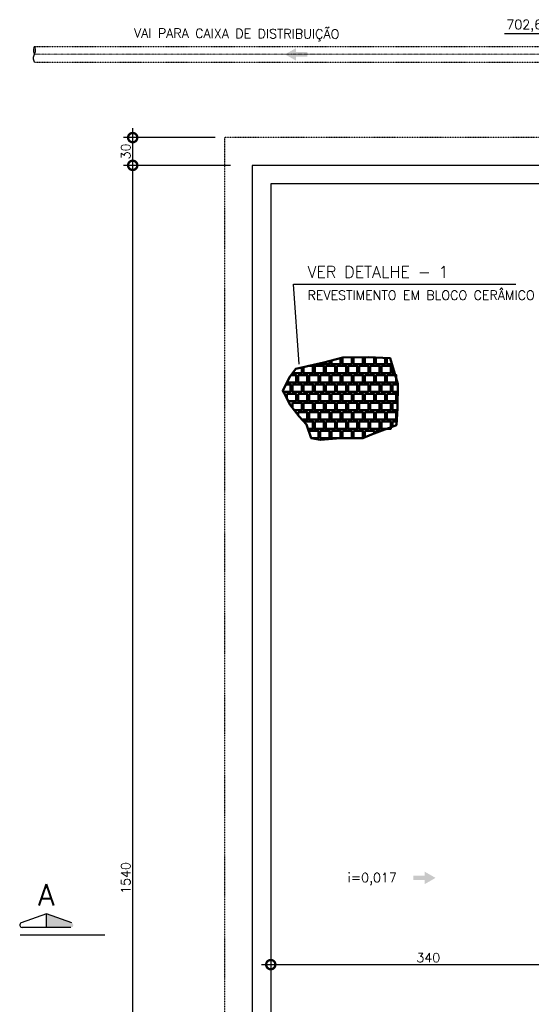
# Model space of a CAD drawing. Header units: millimetres. Extents: x 6229 to 11806, y 8925 to 11505.
# Tile 3 of 12: x 6566 to 7118, y 10229 to 11293. Entities that reach past the tile are written whole.
import ezdxf
from ezdxf.enums import TextEntityAlignment as Align

# ---------------------------------------------------------------- set-up
doc = ezdxf.new("R2010")
doc.units = ezdxf.units.MM
doc.header["$LTSCALE"] = 0.1
doc.header["$MEASUREMENT"] = 0
for name, pattern in [('CENTERX2', [4, 2.5, -0.5, 0.5, -0.5]), ('DASHDOT', [25.4, 12.7, -6.35, 0, -6.35]), ('DASHED', [0.75, 0.5, -0.25]), ('HIDDEN', [9.525, 6.35, -3.175])]:
    doc.linetypes.add(name, pattern=pattern)
doc.layers.get('Defpoints').update_dxf_attribs({"color": 200})
for name, color, linetype, lineweight in [('BAR-EIXOS', 7, 'DASHDOT', 20), ('BAR-PECAS', 2, 'Continuous', 30), ('PAREDE4', 3, 'Continuous', 50)]:
    doc.layers.add(name, color=color, linetype=linetype, lineweight=lineweight)
for name, color, linetype in [('COTAS', 16, 'Continuous'), ('DIM', 7, 'Continuous'), ('EIXO', 7, 'DASHDOT'), ('ELEVAÇÃO', 2, 'Continuous'), ('ESTRUTURA', 6, 'Continuous'), ('LIMHATRA', 2, 'HIDDEN'), ('RELAÇÀO', 2, 'Continuous'), ('TEXTO', 2, 'Continuous')]:
    doc.layers.add(name, color=color, linetype=linetype)
doc.styles.add('ROMANS', font='ROMANS.shx')
doc.dimstyles.new('DIM50', dxfattribs={"dimscale": 0, "dimtxt": 10, "dimasz": 20, "dimexe": 10, "dimexo": 10, "dimgap": 2.5, "dimtad": 1, "dimdec": 0, "dimtxsty": 'ROMANS', "dimblk": 'ARCHTICK', "dimblk1": 'DOTSMALL', "dimblk2": 'DOTSMALL', "dimsah": 1, "dimcen": 2.5, "dimdle": 10, "dimclrd": 7, "dimclre": 7, "dimclrt": 2, "dimazin": 0, "dimtfac": 1, "dimtdec": 0, "dimtmove": 2, "dimatfit": 3, "dimldrblk": 'ARCHTICK', "dimfxl": 0, "dimarcsym": 0})

# ---------------------------------------------------------------- blocks, each defined once
blk = doc.blocks.new('_DOTSMALL')
at = {"color": 0, "linetype": 'ByBlock', "const_width": 0.5}
blk.add_lwpolyline([(-0.0625, 0, 1), (0.0625, 0, 1)], format="xyb", close=True, dxfattribs=at)
blk = doc.blocks.new('*D18')
at = {"layer": 'Defpoints', "color": 0}
for p in [(6687.7, 11135.7), (6786.7, 11135.7), (6718.6, 9595.7)]:
    blk.add_point(p, dxfattribs=at)
at = {"layer": 'DIM', "color": 7, "lineweight": -2}
for p, q in [((6687.7, 9585.7), (6687.7, 11145.7)), ((6776.7, 11135.7), (6677.7, 11135.7)), ((6708.6, 9595.7), (6677.7, 9595.7))]:
    blk.add_line(p, q, dxfattribs=at)
at = {"layer": 'DIM', "color": 7, "lineweight": -2, "xscale": 20, "yscale": 20, "zscale": 20}
for p, rotation in [((6687.7, 11135.7), 90), ((6687.7, 9595.7), 270)]:
    blk.add_blockref('_DOTSMALL', p, dxfattribs=dict(at, rotation=rotation))
at = {"layer": 'DIM', "color": 2, "insert": (6680.2, 10365.7), "char_height": 10, "attachment_point": 5, "rotation": 90, "style": 'ROMANS'}
blk.add_mtext('1540', dxfattribs=at)
blk = doc.blocks.new('_ArchTick')
at = {"layer": 'COTAS', "color": 0, "const_width": 0.15}
blk.add_lwpolyline([(-0.5, -0.5), (0.5, 0.5)], dxfattribs=at)
blk = doc.blocks.new('*D21')
at = {"layer": 'Defpoints', "color": 0}
for p in [(6687.7, 11165.7), (6786.7, 11165.7), (6803.3, 11135.7)]:
    blk.add_point(p, dxfattribs=at)
at = {"layer": 'DIM', "color": 7, "lineweight": -2}
for p, q in [((6687.7, 11125.7), (6687.7, 11175.7)), ((6776.7, 11165.7), (6677.7, 11165.7)), ((6793.3, 11135.7), (6677.7, 11135.7))]:
    blk.add_line(p, q, dxfattribs=at)
at = {"layer": 'DIM', "color": 7, "lineweight": -2, "xscale": 20, "yscale": 20, "zscale": 20}
for p, rotation in [((6687.7, 11165.7), 90), ((6687.7, 11135.7), 270)]:
    blk.add_blockref('_DOTSMALL', p, dxfattribs=dict(at, rotation=rotation))
at = {"layer": 'DIM', "color": 2, "insert": (6680.2, 11150.7), "char_height": 10, "attachment_point": 5, "rotation": 90, "style": 'ROMANS'}
blk.add_mtext('30', dxfattribs=at)
blk = doc.blocks.new('*D22')
at = {"layer": 'Defpoints', "color": 0}
for p in [(6836.7, 10365.7), (7176.7, 10355.7), (7176.7, 10272.1)]:
    blk.add_point(p, dxfattribs=at)
at = {"layer": 'DIM', "color": 7, "lineweight": -2}
for p, q in [((6836.7, 10355.7), (6836.7, 10262.1)), ((7176.7, 10345.7), (7176.7, 10262.1)), ((6826.7, 10272.1), (7186.7, 10272.1))]:
    blk.add_line(p, q, dxfattribs=at)
at = {"layer": 'DIM', "color": 7, "lineweight": -2, "xscale": 20, "yscale": 20, "zscale": 20, "rotation": 180}
blk.add_blockref('_DOTSMALL', (6836.7, 10272.1), dxfattribs=at)
at = {"layer": 'DIM', "color": 7, "lineweight": -2, "xscale": 20, "yscale": 20, "zscale": 20}
blk.add_blockref('_DOTSMALL', (7176.7, 10272.1), dxfattribs=at)
at = {"layer": 'DIM', "color": 2, "insert": (7006.7, 10279.6), "char_height": 10, "attachment_point": 5, "style": 'ROMANS'}
blk.add_mtext('340', dxfattribs=at)

msp = doc.modelspace()

# ---------------------------------------------------------------- hatches: boundary and pattern name
at = {"linetype": 'Continuous'}
for points in [[(6864, 11253.2), (6864, 11248.8), (6852.2, 11255.6), (6864, 11262.4), (6864, 11258), (6876.3, 11258), (6876.3, 11253.2)], [(7002.7, 10368.2), (7002.7, 10372.6), (7014.5, 10365.8), (7002.7, 10359), (7002.7, 10363.4), (6990.4, 10363.4), (6990.4, 10368.2)]]:
    msp.add_hatch(color=7, dxfattribs=at).paths.add_polyline_path(points)
at = {"layer": 'RELAÇÀO', "ltscale": 0.2}
msp.add_hatch(color=2, dxfattribs=at).paths.add_polyline_path([(6594.7, 10312.3), (6594.7, 10326.9), (6621.9, 10317.1, -0.841128), (6621.1, 10312.2)])

# ---------------------------------------------------------------- linework, layer by layer
at = {"layer": 'BAR-EIXOS', "ltscale": 0.1}
msp.add_line((6581.7, 11255.7), (7171.7, 11255.7), dxfattribs=at)
at = {"layer": 'BAR-PECAS', "linetype": 'DASHED', "ltscale": 0.5}
for p, q in [((6581.7, 11264.2), (7171.7, 11264.2)), ((6581.7, 11247.2), (7171.7, 11247.2))]:
    msp.add_line(p, q, dxfattribs=at)
at = {"layer": 'BAR-PECAS', "ltscale": 12}
msp.add_spline([(6581.7, 11247.2), (6580.5, 11251.7), (6581.7, 11255.8), (6582.9, 11260), (6581.7, 11264.2), (6580.5, 11260), (6581.7, 11255.8)], degree=3, dxfattribs=at)
at = {"layer": 'EIXO', "color": 5, "linetype": 'CENTERX2', "ltscale": 1.5}
msp.add_line((6566.2, 10304.2), (6657.8, 10304.2), dxfattribs=at)
at = {"layer": 'ELEVAÇÃO', "color": 3, "linetype": 'Continuous'}
msp.add_line((7198.2, 11277.9), (7088.9, 11277.9), dxfattribs=at)
at = {"layer": 'ESTRUTURA'}
for p, q in [((9916.7, 11135.7), (6816.7, 11135.7)), ((6816.7, 11135.7), (6816.7, 9595.7)), ((6836.7, 11115.7), (6836.7, 9615.7)), ((7586.7, 11115.7), (6836.7, 11115.7))]:
    msp.add_line(p, q, dxfattribs=at)
at = {"layer": 'LIMHATRA', "linetype": 'HIDDEN', "ltscale": 0.05}
for p, q in [((6786.7, 11165.7), (6786.7, 9565.7)), ((9946.7, 11165.7), (6786.7, 11165.7))]:
    msp.add_line(p, q, dxfattribs=at)
at = {"layer": 'PAREDE4'}
msp.add_line((6864.1, 10901), (6854.1, 10901), dxfattribs=at)
at = {"layer": 'PAREDE4', "color": 7}
msp.add_lwpolyline([(6945.5, 10844.9), (6972.3, 10855), (6973.4, 10873.2), (6973.9, 10899.5), (6965.6, 10927.2), (6941.7, 10928.3), (6914.3, 10928.1), (6894, 10922.8), (6863.9, 10915.9), (6856.9, 10907), (6849.7, 10892.1), (6852.6, 10887.2), (6857.1, 10877.2), (6867.2, 10864.5), (6875.3, 10855.8), (6880.3, 10841), (6890.2, 10839.1), (6912.1, 10841), (6936.1, 10841)], close=True, dxfattribs=at)
at = {"layer": 'PAREDE4'}
for points in [[(6902.1, 10925), (6902.1, 10921), (6912.1, 10921), (6912.1, 10927.6)], [(6914.1, 10928.1), (6914.1, 10921), (6924.1, 10921), (6924.1, 10928.2)], [(6926.1, 10928.2), (6926.1, 10921), (6936.1, 10921), (6936.1, 10928.3)], [(6938.1, 10928.3), (6938.1, 10921), (6948.1, 10921), (6948.1, 10928)], [(6950.1, 10927.9), (6950.1, 10921), (6960.1, 10921), (6960.1, 10927.5)], [(6962.1, 10927.4), (6962.1, 10921), (6967.4, 10921)], [(6860.1, 10911.1), (6860.1, 10911), (6870.1, 10911), (6870.1, 10917.3)], [(6872.1, 10917.8), (6872.1, 10911), (6882.1, 10911), (6882.1, 10919), (6877.5, 10919)], [(6884.1, 10919), (6884.1, 10911), (6894.1, 10911), (6894.1, 10919), (6884.1, 10919)], [(6890.1, 10921.9), (6890.1, 10921), (6900.1, 10921), (6900.1, 10924.4)], [(6896.1, 10919), (6896.1, 10911), (6906.1, 10911), (6906.1, 10919), (6896.1, 10919)], [(6908.1, 10919), (6908.1, 10911), (6918.1, 10911), (6918.1, 10919), (6908.1, 10919)], [(6920.1, 10919), (6920.1, 10911), (6930.1, 10911), (6930.1, 10919), (6920.1, 10919)], [(6932.1, 10919), (6932.1, 10911), (6942.1, 10911), (6942.1, 10919), (6932.1, 10919)], [(6944.1, 10919), (6944.1, 10911), (6954.1, 10911), (6954.1, 10919), (6944.1, 10919)], [(6956.1, 10919), (6956.1, 10911), (6966.1, 10911), (6966.1, 10919), (6956.1, 10919)], [(6968.1, 10919), (6968.1, 10911), (6970.4, 10911)], [(6854.1, 10901.3), (6854.1, 10901), (6864.1, 10901), (6864.1, 10909), (6858.4, 10909)], [(6866.1, 10909), (6866.1, 10901), (6876.1, 10901), (6876.1, 10909), (6866.1, 10909)], [(6878.1, 10909), (6878.1, 10901), (6888.1, 10901), (6888.1, 10909), (6878.1, 10909)], [(6890.1, 10909), (6890.1, 10901), (6900.1, 10901), (6900.1, 10909), (6890.1, 10909)], [(6902.1, 10909), (6902.1, 10901), (6912.1, 10901), (6912.1, 10909), (6902.1, 10909)], [(6914.1, 10909), (6914.1, 10901), (6924.1, 10901), (6924.1, 10909), (6914.1, 10909)], [(6926.1, 10909), (6926.1, 10901), (6936.1, 10901), (6936.1, 10909), (6926.1, 10909)], [(6938.1, 10909), (6938.1, 10901), (6948.1, 10901), (6948.1, 10909), (6938.1, 10909)], [(6950.1, 10909), (6950.1, 10901), (6960.1, 10901), (6960.1, 10909), (6950.1, 10909)], [(6962.1, 10909), (6962.1, 10901), (6972.1, 10901), (6972.1, 10909), (6962.1, 10909)], [(6850.3, 10891), (6858.1, 10891), (6858.1, 10899), (6853, 10899)], [(6860.1, 10899), (6860.1, 10891), (6870.1, 10891), (6870.1, 10899), (6860.1, 10899)], [(6872.1, 10899), (6872.1, 10891), (6882.1, 10891), (6882.1, 10899), (6872.1, 10899)], [(6884.1, 10899), (6884.1, 10891), (6894.1, 10891), (6894.1, 10899), (6884.1, 10899)], [(6896.1, 10899), (6896.1, 10891), (6906.1, 10891), (6906.1, 10899), (6896.1, 10899)], [(6908.1, 10899), (6908.1, 10891), (6918.1, 10891), (6918.1, 10899), (6908.1, 10899)], [(6920.1, 10899), (6920.1, 10891), (6930.1, 10891), (6930.1, 10899), (6920.1, 10899)], [(6932.1, 10899), (6932.1, 10891), (6942.1, 10891), (6942.1, 10899), (6932.1, 10899)], [(6944.1, 10899), (6944.1, 10891), (6954.1, 10891), (6954.1, 10899), (6944.1, 10899)], [(6956.1, 10899), (6956.1, 10891), (6966.1, 10891), (6966.1, 10899), (6956.1, 10899)], [(6968.1, 10899), (6968.1, 10891), (6973.7, 10891)], [(6973.9, 10899), (6968.1, 10899)], [(6854.1, 10889), (6854.1, 10883.9)], [(6855.4, 10881), (6864.1, 10881), (6864.1, 10889), (6854.1, 10889)], [(6866.1, 10889), (6866.1, 10881), (6876.1, 10881), (6876.1, 10889), (6866.1, 10889)], [(6878.1, 10889), (6878.1, 10881), (6888.1, 10881), (6888.1, 10889), (6878.1, 10889)], [(6890.1, 10889), (6890.1, 10881), (6900.1, 10881), (6900.1, 10889), (6890.1, 10889)], [(6902.1, 10889), (6902.1, 10881), (6912.1, 10881), (6912.1, 10889), (6902.1, 10889)], [(6914.1, 10889), (6914.1, 10881), (6924.1, 10881), (6924.1, 10889), (6914.1, 10889)], [(6926.1, 10889), (6926.1, 10881), (6936.1, 10881), (6936.1, 10889), (6926.1, 10889)], [(6938.1, 10889), (6938.1, 10881), (6948.1, 10881), (6948.1, 10889), (6938.1, 10889)], [(6950.1, 10889), (6950.1, 10881), (6960.1, 10881), (6960.1, 10889), (6950.1, 10889)], [(6962.1, 10889), (6962.1, 10881), (6972.1, 10881), (6972.1, 10889), (6962.1, 10889)], [(6860.1, 10879), (6860.1, 10873.4)], [(6862, 10871), (6870.1, 10871), (6870.1, 10879), (6860.1, 10879)], [(6872.1, 10879), (6872.1, 10871), (6882.1, 10871), (6882.1, 10879), (6872.1, 10879)], [(6884.1, 10879), (6884.1, 10871), (6894.1, 10871), (6894.1, 10879), (6884.1, 10879)], [(6896.1, 10879), (6896.1, 10871), (6906.1, 10871), (6906.1, 10879), (6896.1, 10879)], [(6908.1, 10879), (6908.1, 10871), (6918.1, 10871), (6918.1, 10879), (6908.1, 10879)], [(6920.1, 10879), (6920.1, 10871), (6930.1, 10871), (6930.1, 10879), (6920.1, 10879)], [(6932.1, 10879), (6932.1, 10871), (6942.1, 10871), (6942.1, 10879), (6932.1, 10879)], [(6944.1, 10879), (6944.1, 10871), (6954.1, 10871), (6954.1, 10879), (6944.1, 10879)], [(6956.1, 10879), (6956.1, 10871), (6966.1, 10871), (6966.1, 10879), (6956.1, 10879)], [(6968.1, 10879), (6968.1, 10871), (6973.3, 10871)], [(6973.5, 10879), (6968.1, 10879)], [(6866.1, 10869), (6866.1, 10865.9)], [(6870.4, 10861), (6876.1, 10861), (6876.1, 10869), (6866.1, 10869)], [(6878.1, 10869), (6878.1, 10861), (6888.1, 10861), (6888.1, 10869), (6878.1, 10869)], [(6890.1, 10869), (6890.1, 10861), (6900.1, 10861), (6900.1, 10869), (6890.1, 10869)], [(6902.1, 10869), (6902.1, 10861), (6912.1, 10861), (6912.1, 10869), (6902.1, 10869)], [(6914.1, 10869), (6914.1, 10861), (6924.1, 10861), (6924.1, 10869), (6914.1, 10869)], [(6926.1, 10869), (6926.1, 10861), (6936.1, 10861), (6936.1, 10869), (6926.1, 10869)], [(6938.1, 10869), (6938.1, 10861), (6948.1, 10861), (6948.1, 10869), (6938.1, 10869)], [(6950.1, 10869), (6950.1, 10861), (6960.1, 10861), (6960.1, 10869), (6950.1, 10869)], [(6962.1, 10869), (6962.1, 10861), (6972.1, 10861), (6972.1, 10869), (6962.1, 10869)], [(6876.9, 10851), (6882.1, 10851), (6882.1, 10859), (6872.1, 10859)], [(6884.1, 10859), (6884.1, 10851), (6894.1, 10851), (6894.1, 10859), (6884.1, 10859)], [(6896.1, 10859), (6896.1, 10851), (6906.1, 10851), (6906.1, 10859), (6896.1, 10859)], [(6908.1, 10859), (6908.1, 10851), (6918.1, 10851), (6918.1, 10859), (6908.1, 10859)], [(6920.1, 10859), (6920.1, 10851), (6930.1, 10851), (6930.1, 10859), (6920.1, 10859)], [(6932.1, 10859), (6932.1, 10851), (6942.1, 10851), (6942.1, 10859), (6932.1, 10859)], [(6944.1, 10859), (6944.1, 10851), (6954.1, 10851), (6954.1, 10859), (6944.1, 10859)], [(6956.1, 10859), (6956.1, 10851), (6966.1, 10851), (6966.1, 10859), (6956.1, 10859)], [(6968.1, 10859), (6968.1, 10853.4)], [(6972.5, 10859), (6968.1, 10859)], [(6878.1, 10849), (6878.1, 10847.5)], [(6880.3, 10841), (6888.1, 10841), (6888.1, 10849), (6878.1, 10849)], [(6890.1, 10849), (6890.1, 10841), (6900.1, 10841), (6900.1, 10849), (6890.1, 10849)], [(6902.1, 10849), (6902.1, 10841), (6912.1, 10841), (6912.1, 10849), (6902.1, 10849)], [(6914.1, 10849), (6914.1, 10841), (6924.1, 10841), (6924.1, 10849), (6914.1, 10849)], [(6926.1, 10849), (6926.1, 10841), (6936.1, 10841), (6936.1, 10849), (6926.1, 10849)], [(6938.1, 10849), (6938.1, 10841.9)], [(6948.1, 10845.9), (6948.1, 10849), (6938.1, 10849)], [(6950.1, 10849), (6950.1, 10846.7)], [(6956.3, 10849), (6950.1, 10849)]]:
    msp.add_lwpolyline(points, dxfattribs=at)
at = {"layer": 'RELAÇÀO', "color": 2}
for p, q in [((6594.7, 10326.9), (6567.4, 10317.1)), ((6621.9, 10317.1), (6594.7, 10326.9)), ((6594.7, 10312.3), (6594.7, 10326.9)), ((6621.1, 10312.2), (6568.3, 10312.3))]:
    msp.add_line(p, q, dxfattribs=at)
at = {"layer": 'RELAÇÀO', "color": 3}
msp.add_lwpolyline([(6867.5, 10921), (6861.4, 11007.2), (7101, 11007.2)], dxfattribs=at)
at = {"layer": 'RELAÇÀO', "color": 2}
msp.add_arc((6568.3, 10314.8), 2.5, 109.7739, 270.0465, dxfattribs=at)

# ---------------------------------------------------------------- texts
at = {"layer": 'TEXTO', "style": 'ROMANS'}
for s, rotation, p in [('702,64', 0, (7091, 11282.9)), ('VAI PARA CAIXA DE DISTRIBUIÇÃO', 359.7053, (6689.1, 11273.7)), ('REVESTIMENTO EM BLOCO CERÂMICO', 0, (6876.4, 10990.4)), ('i=0,017', 360, (6919.6, 10361.1))]:
    msp.add_text(s, height=10, rotation=rotation, dxfattribs=at).set_placement(p)
at = {"layer": 'TEXTO', "color": 4, "lineweight": -3, "style": 'ROMANS'}
msp.add_text('VER DETALHE - 1', height=12.5, rotation=0, dxfattribs=at).set_placement((6876.4, 11014.3))
at = {"layer": 'TEXTO', "color": 5, "style": 'ROMANS'}
msp.add_text('A', height=23, rotation=0, dxfattribs=at).set_placement((6594.3, 10347.4), align=Align.MIDDLE)

# ---------------------------------------------------------------- dimensions: what is measured, and where the dimension line sits
at = {"layer": 'DIM'}
for base, p1, p2, picture, middle in [((6687.7, 11165.7), (6803.3, 11135.7), (6786.7, 11165.7), '*D21', (6680.2, 11150.7)), ((6687.7, 11135.7), (6718.6, 9595.7), (6786.7, 11135.7), '*D18', (6680.2, 10365.7))]:
    dim = msp.add_linear_dim(base=base, p1=p1, p2=p2, angle=90, dimstyle='DIM50', override={"dimscale": 1}, dxfattribs=at)
    dim.commit()
    dim.dimension.update_dxf_attribs({"geometry": picture, "text_midpoint": middle})
dim = msp.add_linear_dim(base=(7176.7, 10272.1), p1=(6836.7, 10365.7), p2=(7176.7, 10355.7), dimstyle='DIM50', override={"dimscale": 1}, dxfattribs=at)
dim.commit()
dim.dimension.update_dxf_attribs({"geometry": '*D22', "text_midpoint": (7006.7, 10279.6)})

doc.saveas('drawing.dxf')
